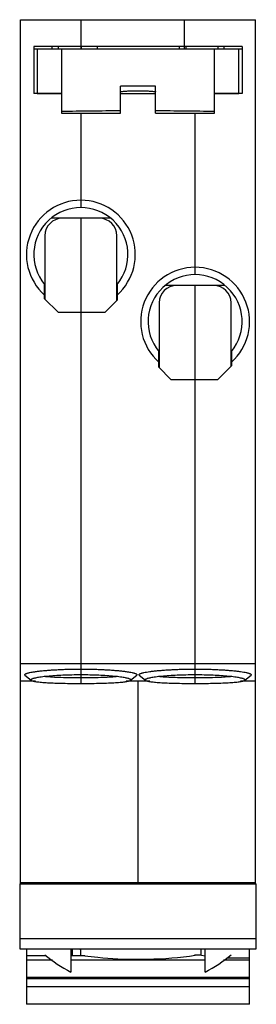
# Model space of a CAD drawing. Header units: millimetres. Extents: x 21.6 to 39.2, y 6.3 to 79.7.
import ezdxf

# ---------------------------------------------------------------- set-up
doc = ezdxf.new("R2010")
doc.units = ezdxf.units.MM
doc.header["$LTSCALE"] = 5.581325
doc.layers.add('00_COMPONENTS', color=7, linetype='CONTINUOUS')

msp = doc.modelspace()

# ---------------------------------------------------------------- linework, layer by layer
at = {"layer": '00_COMPONENTS', "color": 7, "linetype": 'Continuous'}
for p, q in [((21.625, 15.301), (21.625, 79.701)), ((21.625, 79.701), (39.125, 79.701)), ((26.125, 79.701), (26.125, 77.501)), ((33.825, 77.501), (33.825, 79.701)), ((39.125, 15.301), (39.125, 79.701)), ((22.625, 77.701), (22.625, 74.201)), ((38.125, 77.701), (22.625, 77.701)), ((38.125, 77.501), (22.625, 77.501)), ((22.875, 77.501), (22.875, 74.201)), ((23.975, 77.684), (23.975, 77.501)), ((24.425, 77.701), (24.425, 77.501)), ((24.675, 77.501), (24.675, 72.74)), ((26.169, 77.501), (26.169, 77.701)), ((27.325, 77.701), (27.325, 77.501)), ((33.426, 77.701), (33.426, 77.501)), ((33.966, 77.501), (33.966, 77.701)), ((36.075, 72.74), (36.075, 77.501)), ((36.325, 77.701), (36.325, 77.501)), ((36.775, 77.501), (36.775, 77.701)), ((37.875, 74.201), (37.875, 77.501)), ((38.125, 77.701), (38.125, 74.201)), ((24.675, 74.201), (22.625, 74.201)), ((22.875, 74.212), (24.675, 74.212)), ((29.075, 72.74), (29.075, 74.752)), ((29.075, 74.201), (31.675, 74.201)), ((31.675, 72.74), (31.675, 74.752)), ((36.075, 74.212), (37.875, 74.212)), ((38.125, 74.201), (36.075, 74.201)), ((24.675, 72.74), (29.075, 72.74)), ((26.125, 72.74), (26.125, 65.701)), ((31.675, 72.74), (36.075, 72.74)), ((34.625, 60.701), (34.625, 72.74)), ((28.344, 64.901), (23.907, 64.901)), ((26.125, 64.901), (26.125, 30.237)), ((23.45, 63.601), (23.45, 58.876)), ((28.8, 58.776), (28.8, 63.601)), ((23.425, 58.901), (23.425, 59.974)), ((28.825, 59.974), (28.825, 58.801)), ((36.844, 59.901), (32.407, 59.901)), ((34.625, 30.237), (34.625, 59.901)), ((23.425, 58.901), (24.425, 57.901)), ((27.925, 57.901), (28.825, 58.801)), ((31.95, 58.601), (31.95, 53.776)), ((37.3, 53.876), (37.3, 58.601)), ((24.425, 57.901), (27.925, 57.901)), ((31.925, 53.801), (31.925, 54.974)), ((37.325, 54.974), (37.325, 53.901)), ((31.925, 53.801), (32.825, 52.901)), ((36.325, 52.901), (37.325, 53.901)), ((32.825, 52.901), (36.325, 52.901)), ((21.625, 31.73), (39.125, 31.73)), ((21.966, 30.856), (22.427, 30.473)), ((29.824, 30.473), (30.284, 30.856)), ((30.466, 30.856), (30.927, 30.473)), ((38.324, 30.473), (38.784, 30.856)), ((22.761, 30.401), (21.625, 30.401)), ((22.43, 30.538), (22.427, 30.473)), ((22.427, 30.473), (22.433, 30.468)), ((31.261, 30.401), (29.491, 30.401)), ((29.824, 30.473), (29.821, 30.538)), ((30.375, 30.401), (30.375, 15.301)), ((30.93, 30.538), (30.927, 30.473)), ((30.927, 30.473), (30.933, 30.468)), ((39.125, 30.401), (37.99, 30.401)), ((38.324, 30.473), (38.321, 30.538)), ((21.575, 15.301), (39.175, 15.301)), ((21.575, 15.301), (21.575, 10.451)), ((21.625, 15.401), (39.125, 15.401)), ((39.175, 10.451), (39.175, 15.301)), ((21.575, 11.233), (39.175, 11.233)), ((21.575, 10.451), (39.175, 10.451)), ((22.075, 10.451), (22.075, 6.329)), ((25.375, 10.451), (25.375, 8.728)), ((25.475, 10.451), (25.475, 9.949)), ((26.125, 9.949), (26.125, 10.357)), ((35.075, 10.051), (35.075, 10.451)), ((35.375, 8.729), (35.375, 10.451)), ((38.675, 6.329), (38.675, 10.451)), ((23.552, 9.949), (22.075, 9.949)), ((22.075, 9.645), (24.007, 9.645)), ((26.41, 9.949), (25.375, 9.949)), ((25.375, 9.645), (35.375, 9.645)), ((35.103, 9.984), (34.571, 9.984)), ((35.103, 9.984), (35.375, 9.931)), ((36.74, 9.645), (38.675, 9.645)), ((36.976, 9.803), (38.675, 9.803)), ((38.675, 8.315), (22.075, 8.315)), ((22.075, 8.242), (38.675, 8.242)), ((22.075, 7.663), (38.675, 7.663)), ((38.675, 6.329), (22.075, 6.329))]:
    msp.add_line(p, q, dxfattribs=at)
for centre, radius, start, end in [((30.378, -39.596), 114.355, 90.00107, 90.65242), ((30.375, -39.312), 114.071, 89.34677, 89.99975), ((30.265, -227.057), 299.964, 90.22719, 91.06769), ((30.43, -232.018), 304.925, 88.93915, 89.76597), ((26.125, 62.201), 4.05, 311.8099, 228.18991), ((26.125, 62.201), 3.5, 320.48232, 219.51771), ((24.75, 63.601), 1.3, 90, 180), ((27.5, 63.601), 1.3, 0, 90), ((34.625, 57.201), 4.05, 311.81115, 228.18997), ((34.625, 57.201), 3.5, 320.48179, 219.51781), ((33.25, 58.601), 1.3, 90, 180), ((36, 58.601), 1.3, 0, 90), ((30.375, 18.301), 10.8, 230.02489, 242.42153), ((30.309, 39.379), 29.692, 261.89956, 262.45094), ((30.375, 18.301), 10.8, 297.57847, 309.97509)]:
    msp.add_arc(centre, radius, start, end, dxfattribs=at)
msp.add_ellipse((30.375, 23.516), major_axis=(20.439, -20.439), ratio=0.43637, start_param=-1.356309, end_param=-1.351091, dxfattribs=at)
for points, knots in [([(29.048, 74.332), (29.085, 74.338), (29.167, 74.349), (29.355, 74.37), (29.629, 74.392), (29.989, 74.408), (30.244, 74.412), (30.375, 74.412)], [0, 0, 0, 0, 0.085938, 0.186745, 0.426322, 0.70339, 1, 1, 1, 1]), ([(30.375, 74.412), (30.507, 74.412), (30.762, 74.408), (31.122, 74.392), (31.396, 74.37), (31.584, 74.349), (31.666, 74.338), (31.703, 74.332)], [0, 0, 0, 0, 0.296635, 0.573715, 0.813286, 0.914081, 1, 1, 1, 1]), ([(21.966, 30.856), (21.96, 30.862), (21.952, 30.87), (21.947, 30.883), (21.945, 30.905), (21.968, 30.931), (22.003, 30.952), (22.045, 30.972), (22.096, 30.991), (22.159, 31.01), (22.233, 31.03), (22.351, 31.057), (22.525, 31.09), (22.763, 31.127), (23.037, 31.162), (23.344, 31.194), (23.682, 31.224), (24.047, 31.25), (24.435, 31.272), (24.841, 31.29), (25.406, 31.308), (25.836, 31.313), (26.125, 31.313)], [0, 0, 0, 0, 0.005594, 0.007899, 0.010072, 0.020687, 0.028925, 0.039468, 0.052401, 0.067754, 0.085532, 0.105718, 0.153106, 0.209462, 0.274239, 0.346784, 0.426391, 0.512183, 0.603233, 0.698583, 0.797255, 1, 1, 1, 1]), ([(26.125, 30.873), (25.899, 30.873), (25.454, 30.868), (24.806, 30.848), (24.203, 30.816), (23.664, 30.773), (23.264, 30.73), (22.99, 30.69), (22.823, 30.661), (22.683, 30.632), (22.571, 30.603), (22.497, 30.577), (22.453, 30.555), (22.436, 30.544), (22.43, 30.538)], [0, 0, 0, 0, 0.182026, 0.358033, 0.521958, 0.668518, 0.792896, 0.845526, 0.89123, 0.929693, 0.960648, 0.984017, 0.992902, 1, 1, 1, 1]), ([(26.125, 31.313), (26.415, 31.313), (26.845, 31.308), (27.41, 31.29), (27.816, 31.272), (28.204, 31.25), (28.569, 31.224), (28.907, 31.194), (29.214, 31.162), (29.488, 31.127), (29.726, 31.09), (29.9, 31.057), (30.018, 31.03), (30.092, 31.01), (30.154, 30.991), (30.206, 30.972), (30.248, 30.952), (30.282, 30.931), (30.306, 30.905), (30.304, 30.883), (30.299, 30.87), (30.29, 30.861), (30.284, 30.856)], [0, 0, 0, 0, 0.20277, 0.301426, 0.39677, 0.487816, 0.573605, 0.653199, 0.725764, 0.790547, 0.84689, 0.894246, 0.914411, 0.932188, 0.947553, 0.960495, 0.97104, 0.979284, 0.989912, 0.992085, 0.994393, 1, 1, 1, 1]), ([(29.821, 30.538), (29.814, 30.544), (29.798, 30.555), (29.754, 30.577), (29.68, 30.603), (29.568, 30.632), (29.428, 30.661), (29.261, 30.69), (28.987, 30.73), (28.587, 30.773), (28.048, 30.816), (27.445, 30.848), (26.796, 30.868), (26.352, 30.873), (26.125, 30.873)], [0, 0, 0, 0, 0.007097, 0.015977, 0.039333, 0.07028, 0.108731, 0.154424, 0.207052, 0.331431, 0.477988, 0.641925, 0.817964, 1, 1, 1, 1]), ([(30.466, 30.856), (30.46, 30.861), (30.452, 30.87), (30.447, 30.883), (30.445, 30.905), (30.468, 30.931), (30.503, 30.952), (30.545, 30.972), (30.596, 30.991), (30.659, 31.01), (30.733, 31.03), (30.851, 31.057), (31.025, 31.09), (31.262, 31.127), (31.536, 31.162), (31.844, 31.194), (32.182, 31.224), (32.547, 31.25), (32.935, 31.272), (33.341, 31.29), (33.906, 31.308), (34.336, 31.313), (34.625, 31.313)], [0, 0, 0, 0, 0.005607, 0.007914, 0.010087, 0.020717, 0.028961, 0.039505, 0.052446, 0.067807, 0.085579, 0.105741, 0.153095, 0.209438, 0.274223, 0.346788, 0.426385, 0.512175, 0.603224, 0.698571, 0.797231, 1, 1, 1, 1]), ([(34.625, 30.873), (34.399, 30.873), (33.954, 30.868), (33.306, 30.848), (32.702, 30.816), (32.164, 30.773), (31.764, 30.73), (31.49, 30.69), (31.323, 30.661), (31.183, 30.632), (31.071, 30.603), (30.997, 30.577), (30.953, 30.555), (30.936, 30.544), (30.93, 30.538)], [0, 0, 0, 0, 0.182042, 0.358069, 0.522, 0.66856, 0.792936, 0.84556, 0.891256, 0.92971, 0.960659, 0.984023, 0.992905, 1, 1, 1, 1]), ([(34.625, 31.313), (34.915, 31.313), (35.345, 31.308), (35.91, 31.29), (36.316, 31.272), (36.704, 31.25), (37.069, 31.224), (37.407, 31.194), (37.715, 31.162), (37.989, 31.127), (38.226, 31.09), (38.4, 31.057), (38.518, 31.03), (38.592, 31.01), (38.655, 30.991), (38.706, 30.972), (38.748, 30.952), (38.782, 30.931), (38.806, 30.905), (38.804, 30.883), (38.799, 30.87), (38.79, 30.861), (38.784, 30.856)], [0, 0, 0, 0, 0.202776, 0.301461, 0.396817, 0.487863, 0.573647, 0.653254, 0.725816, 0.790608, 0.846958, 0.894324, 0.914497, 0.932266, 0.947612, 0.96054, 0.971079, 0.979312, 0.98992, 0.992094, 0.994401, 1, 1, 1, 1]), ([(38.321, 30.538), (38.314, 30.544), (38.298, 30.555), (38.254, 30.577), (38.18, 30.603), (38.068, 30.632), (37.928, 30.661), (37.761, 30.69), (37.487, 30.73), (37.087, 30.773), (36.549, 30.816), (35.945, 30.848), (35.297, 30.868), (34.852, 30.873), (34.625, 30.873)], [0, 0, 0, 0, 0.007093, 0.015971, 0.039323, 0.070265, 0.108707, 0.154394, 0.207022, 0.331414, 0.477969, 0.641901, 0.817948, 1, 1, 1, 1]), ([(22.433, 30.468), (22.44, 30.463), (22.458, 30.453), (22.503, 30.434), (22.579, 30.412), (22.692, 30.389), (22.834, 30.367), (23.002, 30.346), (23.277, 30.319), (23.676, 30.292), (24.213, 30.267), (24.814, 30.25), (25.459, 30.239), (25.901, 30.237), (26.125, 30.237)], [0, 0, 0, 0, 0.007227, 0.016235, 0.039821, 0.07096, 0.109561, 0.155371, 0.20809, 0.332557, 0.479033, 0.642726, 0.8184, 1, 1, 1, 1]), ([(26.125, 30.653), (25.871, 30.653), (25.377, 30.656), (24.67, 30.672), (24.044, 30.698), (23.659, 30.725), (23.486, 30.742)], [0, 0, 0, 0, 0.288736, 0.561467, 0.802944, 1, 1, 1, 1]), ([(28.756, 30.741), (28.584, 30.724), (28.199, 30.698), (27.575, 30.672), (26.871, 30.656), (26.378, 30.653), (26.125, 30.653)], [0, 0, 0, 0, 0.197599, 0.4392, 0.711668, 1, 1, 1, 1]), ([(26.125, 30.237), (26.348, 30.237), (26.787, 30.239), (27.426, 30.25), (28.023, 30.267), (28.558, 30.291), (28.957, 30.318), (29.232, 30.344), (29.402, 30.364), (29.545, 30.386), (29.66, 30.409), (29.738, 30.431), (29.786, 30.45), (29.804, 30.46), (29.812, 30.465)], [0, 0, 0, 0, 0.180419, 0.355048, 0.517976, 0.66407, 0.788598, 0.841545, 0.887727, 0.92684, 0.958618, 0.982957, 0.992368, 1, 1, 1, 1]), ([(29.812, 30.465), (29.813, 30.465), (29.817, 30.468), (29.821, 30.471), (29.824, 30.473)], [0, 0, 0, 0, 0.264691, 1, 1, 1, 1]), ([(30.933, 30.468), (30.941, 30.463), (30.958, 30.453), (31.004, 30.434), (31.08, 30.412), (31.193, 30.389), (31.334, 30.367), (31.502, 30.346), (31.777, 30.319), (32.177, 30.292), (32.714, 30.267), (33.314, 30.25), (33.959, 30.239), (34.401, 30.237), (34.625, 30.237)], [0, 0, 0, 0, 0.007233, 0.016247, 0.039845, 0.070995, 0.109606, 0.155421, 0.208137, 0.332588, 0.479065, 0.642762, 0.818423, 1, 1, 1, 1]), ([(34.625, 30.653), (34.372, 30.653), (33.879, 30.656), (33.174, 30.672), (32.55, 30.698), (32.165, 30.724), (31.992, 30.741)], [0, 0, 0, 0, 0.288466, 0.561002, 0.802571, 1, 1, 1, 1]), ([(37.262, 30.742), (37.089, 30.725), (36.704, 30.698), (36.079, 30.672), (35.373, 30.656), (34.879, 30.653), (34.625, 30.653)], [0, 0, 0, 0, 0.197228, 0.438738, 0.711408, 1, 1, 1, 1]), ([(34.625, 30.237), (34.848, 30.237), (35.285, 30.239), (35.924, 30.25), (36.52, 30.267), (37.054, 30.291), (37.453, 30.318), (37.728, 30.344), (37.898, 30.364), (38.041, 30.386), (38.157, 30.409), (38.245, 30.433), (38.293, 30.452), (38.311, 30.464)], [0, 0, 0, 0, 0.180118, 0.354474, 0.517213, 0.663217, 0.787762, 0.840772, 0.887059, 0.926309, 0.958251, 0.982776, 1, 1, 1, 1]), ([(38.311, 30.464), (38.312, 30.465), (38.316, 30.467), (38.321, 30.471), (38.324, 30.473)], [0, 0, 0, 0, 0.266213, 1, 1, 1, 1]), ([(26.408, 9.944), (26.736, 9.901), (28.053, 9.748), (29.38, 9.683), (30.375, 9.683)], [0, 0, 0, 0, 0.249266, 1, 1, 1, 1]), ([(30.375, 9.683), (30.77, 9.683), (32.342, 9.714), (33.912, 9.867), (35.075, 10.051)], [0, 0, 0, 0, 0.250904, 1, 1, 1, 1])]:
    msp.add_open_spline(points, degree=3, knots=knots, dxfattribs=at)

doc.saveas('drawing.dxf')
